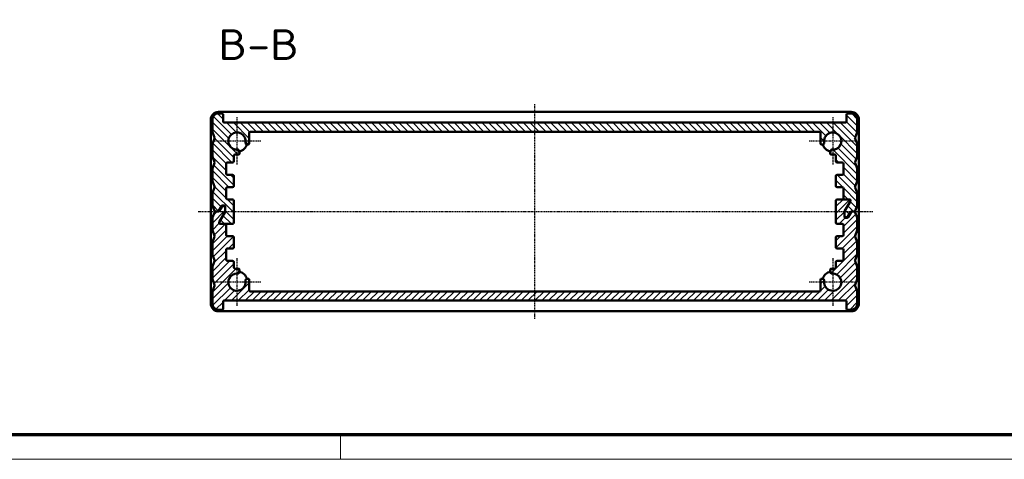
# Model space of a CAD drawing. Header units: millimetres. Extents: x 1 to 593, y 1 to 419.
# Tile 2 of 5: x 161 to 321, y 1 to 73. Entities that reach past the tile are written whole.
import ezdxf

# ---------------------------------------------------------------- set-up
doc = ezdxf.new("R2010")
doc.units = ezdxf.units.MM
doc.linetypes.add('CHAIN', pattern=[0.3543, 0.2362, -0.0295, 0.0591, -0.0295])
doc.linetypes.add('DASH_DOT', pattern=[0.37, 0.24, -0.06, 0.01, -0.06])
doc.layers.get('0').update_dxf_attribs({"lineweight": 25})
for name, color, linetype, lineweight in [('Mittellinie (ISO)', 1, 'DASH_DOT', 25), ('Mittelpunktmarkierung (ISO)', 1, 'DASH_DOT', 25), ('Rahmen (ISO)', 7, 'Continuous', 70), ('Schraffur (ISO)', 1, 'Continuous', 18), ('Sichtbar (ISO)', 7, 'Continuous', 50), ('Symbol (ISO)', 1, 'Continuous', 25)]:
    doc.layers.add(name, color=color, linetype=linetype, lineweight=lineweight)
doc.styles.add('5', font='isocpeur.ttf', dxfattribs={"width": 1.1})

# ---------------------------------------------------------------- blocks, each defined once
blk = doc.blocks.new('Ränder Bopla-A2-Rahmen')
at = {"layer": 'Rahmen (ISO)', "color": 91, "lineweight": 70}
blk.add_line((589, 5), (20, 5), dxfattribs=at)
at = {"layer": 'Rahmen (ISO)', "color": 1, "lineweight": 18}
for p, q in [((213, 5), (213, 1)), ((1, 1), (593, 1))]:
    blk.add_line(p, q, dxfattribs=at)

msp = doc.modelspace()

# ---------------------------------------------------------------- hatches: boundary and pattern name
at = {"layer": 'Schraffur (ISO)'}
h = msp.add_hatch(dxfattribs=at)
h.set_pattern_fill('ANSI31', color=256, scale=6.35, angle=90.000210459, style=0)
h.set_pattern_definition([(135.0002, (0, 0), (-0.561264, -0.561268), [])])
edge = h.paths.add_edge_path()
edge.add_ellipse((293.8467315, 47.1696215), major_axis=(0, 0.2), ratio=1, start_angle=0, end_angle=90)
edge.add_line((293.6467315, 47.1696215), (293.6467315, 45.5696215))
edge.add_ellipse((293.8467315, 45.5696215), major_axis=(-0.2, 0), ratio=1, start_angle=0, end_angle=90)
edge.add_line((293.8467315, 45.3696215), (294.6967315, 45.3696215))
edge.add_ellipse((294.6967315, 45.1696215), major_axis=(0, 0.2), ratio=1, start_angle=270, end_angle=360, ccw=False)
edge.add_line((294.8967315, 45.1696215), (294.8967315, 43.5696215))
edge.add_ellipse((295.0967315, 43.5696215), major_axis=(-0.2, 0), ratio=1, start_angle=0, end_angle=90)
edge.add_line((295.0967315, 43.3696215), (295.8550219, 43.3696215))
edge.add_ellipse((295.8550219, 43.1696215), major_axis=(0, 0.2), ratio=1, start_angle=240, end_angle=360, ccw=False)
edge.add_line((296.028227, 43.0696215), (295.0735264, 41.4160316))
edge.add_ellipse((295.2467315, 41.3160316), major_axis=(-0.1732051, 0.1), ratio=1, start_angle=0, end_angle=30)
edge.add_line((295.0467315, 41.3160316), (295.0467315, 40.6696215))
edge.add_ellipse((295.2467315, 40.6696215), major_axis=(-0.2, 0), ratio=1, start_angle=0, end_angle=90)
edge.add_line((295.2467315, 40.4696215), (295.4508767, 40.4696215))
edge.add_ellipse((295.4508767, 40.6696215), major_axis=(0, -0.2), ratio=1, start_angle=0, end_angle=60)
edge.add_line((295.6240818, 40.5696215), (296.028227, 41.2696215))
edge.add_ellipse((296.201432, 41.1696215), major_axis=(-0.1732051, 0.1), ratio=1, start_angle=300, end_angle=360, ccw=False)
edge.add_line((296.201432, 41.3696215), (296.3169021, 41.3696215))
edge.add_line((296.3169021, 41.3696215), (296.6113249, 41.3696215))
edge.add_ellipse((296.6113249, 41.5696215), major_axis=(0, -0.2), ratio=1, start_angle=0, end_angle=68.198590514)
edge.add_line((296.7970203, 41.4953433), (297.1324268, 42.3338598))
edge.add_ellipse((296.9467315, 42.4081379), major_axis=(0.1856953, -0.0742781), ratio=1, start_angle=0, end_angle=21.801409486)
edge.add_line((297.1467315, 42.4081379), (297.1467315, 44.331105))
edge.add_ellipse((296.9467315, 44.331105), major_axis=(0.2, 0), ratio=1, start_angle=0, end_angle=21.801409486)
edge.add_line((297.1324268, 44.4053831), (296.7764428, 45.2953433))
edge.add_ellipse((296.9621381, 45.3696215), major_axis=(-0.1856953, -0.0742781), ratio=1, start_angle=316.397181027, end_angle=360, ccw=False)
edge.add_line((296.7764428, 45.4438996), (297.1324268, 46.3338598))
edge.add_ellipse((296.9467315, 46.4081379), major_axis=(0.1856953, -0.0742781), ratio=1, start_angle=0, end_angle=21.801409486)
edge.add_line((297.1467315, 46.4081379), (297.1467315, 48.331105))
edge.add_ellipse((296.9467315, 48.331105), major_axis=(0.2, 0), ratio=1, start_angle=0, end_angle=21.801409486)
edge.add_line((297.1324268, 48.4053831), (296.7764428, 49.2953433))
edge.add_ellipse((296.9621381, 49.3696215), major_axis=(-0.1856953, -0.0742781), ratio=1, start_angle=316.397181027, end_angle=360, ccw=False)
edge.add_line((296.7764428, 49.4438996), (297.1324268, 50.3338598))
edge.add_ellipse((296.9467315, 50.4081379), major_axis=(0.1856953, -0.0742781), ratio=1, start_angle=0, end_angle=21.801409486)
edge.add_line((297.1467315, 50.4081379), (297.1467315, 52.331105))
edge.add_ellipse((296.9467315, 52.331105), major_axis=(0.2, 0), ratio=1, start_angle=0, end_angle=21.801409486)
edge.add_line((297.1324268, 52.4053831), (296.7764428, 53.2953433))
edge.add_ellipse((296.9621381, 53.3696215), major_axis=(-0.1856953, -0.0742781), ratio=1, start_angle=316.397181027, end_angle=360, ccw=False)
edge.add_line((296.7764428, 53.4438996), (297.1324268, 54.3338598))
edge.add_ellipse((296.9467315, 54.4081379), major_axis=(0.1856953, -0.0742781), ratio=1, start_angle=0, end_angle=21.801409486)
edge.add_line((297.1467315, 54.4081379), (297.1467315, 56.3696215))
edge.add_ellipse((296.1467315, 56.3696215), major_axis=(1, 0), ratio=1, start_angle=0, end_angle=90)
edge.add_line((296.1467315, 57.3696215), (295.5967315, 57.3696215))
edge.add_ellipse((295.5967315, 57.1696215), major_axis=(0, 0.2), ratio=1, start_angle=0, end_angle=90)
edge.add_line((295.3967315, 57.1696215), (295.3967315, 56.0696215))
edge.add_ellipse((295.1967315, 56.0696215), major_axis=(0.2, 0), ratio=1, start_angle=270, end_angle=360, ccw=False)
edge.add_line((295.1967315, 55.8696215), (194.0967315, 55.8696215))
edge.add_ellipse((194.0967315, 56.0696215), major_axis=(0, -0.2), ratio=1, start_angle=270, end_angle=360, ccw=False)
edge.add_line((193.8967315, 56.0696215), (193.8967315, 57.1696215))
edge.add_ellipse((193.6967315, 57.1696215), major_axis=(0.2, 0), ratio=1, start_angle=0, end_angle=90)
edge.add_line((193.6967315, 57.3696215), (193.1467315, 57.3696215))
edge.add_ellipse((193.1467315, 56.3696215), major_axis=(0, 1), ratio=1, start_angle=0, end_angle=90)
edge.add_line((192.1467315, 56.3696215), (192.1467315, 54.4081379))
edge.add_ellipse((192.3467315, 54.4081379), major_axis=(-0.2, 0), ratio=1, start_angle=0, end_angle=21.801409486)
edge.add_line((192.1610362, 54.3338598), (192.5170203, 53.4438996))
edge.add_ellipse((192.3313249, 53.3696215), major_axis=(0.1856953, 0.0742781), ratio=1, start_angle=316.397181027, end_angle=360, ccw=False)
edge.add_line((192.5170203, 53.2953433), (192.1610362, 52.4053831))
edge.add_ellipse((192.3467315, 52.331105), major_axis=(-0.1856953, 0.0742781), ratio=1, start_angle=0, end_angle=21.801409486)
edge.add_line((192.1467315, 52.331105), (192.1467315, 50.4081379))
edge.add_ellipse((192.3467315, 50.4081379), major_axis=(-0.2, 0), ratio=1, start_angle=0, end_angle=21.801409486)
edge.add_line((192.1610362, 50.3338598), (192.5170203, 49.4438996))
edge.add_ellipse((192.3313249, 49.3696215), major_axis=(0.1856953, 0.0742781), ratio=1, start_angle=316.397181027, end_angle=360, ccw=False)
edge.add_line((192.5170203, 49.2953433), (192.1610362, 48.4053831))
edge.add_ellipse((192.3467315, 48.331105), major_axis=(-0.1856953, 0.0742781), ratio=1, start_angle=0, end_angle=21.801409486)
edge.add_line((192.1467315, 48.331105), (192.1467315, 46.4081379))
edge.add_ellipse((192.3467315, 46.4081379), major_axis=(-0.2, 0), ratio=1, start_angle=0, end_angle=21.801409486)
edge.add_line((192.1610362, 46.3338598), (192.5170203, 45.4438996))
edge.add_ellipse((192.3313249, 45.3696215), major_axis=(0.1856953, 0.0742781), ratio=1, start_angle=316.397181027, end_angle=360, ccw=False)
edge.add_line((192.5170203, 45.2953433), (192.1610362, 44.4053831))
edge.add_ellipse((192.3467315, 44.331105), major_axis=(-0.1856953, 0.0742781), ratio=1, start_angle=0, end_angle=21.801409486)
edge.add_line((192.1467315, 44.331105), (192.1467315, 42.4081379))
edge.add_ellipse((192.3467315, 42.4081379), major_axis=(-0.2, 0), ratio=1, start_angle=0, end_angle=21.801409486)
edge.add_line((192.1610362, 42.3338598), (192.4964428, 41.4953433))
edge.add_ellipse((192.6821381, 41.5696215), major_axis=(-0.1856953, -0.0742781), ratio=1, start_angle=0, end_angle=68.198590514)
edge.add_line((192.6821381, 41.3696215), (192.9765609, 41.3696215))
edge.add_ellipse((192.9765609, 41.5696215), major_axis=(0, -0.2), ratio=1, start_angle=0, end_angle=60)
edge.add_line((193.149766, 41.4696215), (193.6116462, 42.2696215))
edge.add_ellipse((193.7848513, 42.1696215), major_axis=(-0.1732051, 0.1), ratio=1, start_angle=300, end_angle=360, ccw=False)
edge.add_line((193.7848513, 42.3696215), (194.0467315, 42.3696215))
edge.add_ellipse((194.0467315, 42.1696215), major_axis=(0, 0.2), ratio=1, start_angle=270, end_angle=360, ccw=False)
edge.add_line((194.2467315, 42.1696215), (194.2467315, 42.0696215))
edge.add_line((194.2467315, 42.0696215), (194.2467315, 41.4232113))
edge.add_ellipse((194.0467315, 41.4232113), major_axis=(0.2, 0), ratio=1, start_angle=330, end_angle=360, ccw=False)
edge.add_line((194.2199366, 41.3232113), (193.2652361, 39.6696215))
edge.add_ellipse((193.4384411, 39.5696215), major_axis=(-0.1732051, 0.1), ratio=1, start_angle=0, end_angle=120)
edge.add_line((193.4384411, 39.3696215), (194.1967315, 39.3696215))
edge.add_line((194.1967315, 39.3696215), (195.4467315, 39.3696215))
edge.add_ellipse((195.4467315, 39.5696215), major_axis=(0, -0.2), ratio=1, start_angle=0, end_angle=90)
edge.add_line((195.6467315, 39.5696215), (195.6467315, 43.1696215))
edge.add_ellipse((195.4467315, 43.1696215), major_axis=(0.2, 0), ratio=1, start_angle=0, end_angle=90)
edge.add_line((195.4467315, 43.3696215), (194.5967315, 43.3696215))
edge.add_ellipse((194.5967315, 43.5696215), major_axis=(0, -0.2), ratio=1, start_angle=270, end_angle=360, ccw=False)
edge.add_line((194.3967315, 43.5696215), (194.3967315, 45.1696215))
edge.add_ellipse((194.5967315, 45.1696215), major_axis=(-0.2, 0), ratio=1, start_angle=270, end_angle=360, ccw=False)
edge.add_line((194.5967315, 45.3696215), (195.4467315, 45.3696215))
edge.add_ellipse((195.4467315, 45.5696215), major_axis=(0, -0.2), ratio=1, start_angle=0, end_angle=90)
edge.add_line((195.6467315, 45.5696215), (195.6467315, 47.1696215))
edge.add_ellipse((195.4467315, 47.1696215), major_axis=(0.2, 0), ratio=1, start_angle=0, end_angle=90)
edge.add_line((195.4467315, 47.3696215), (194.5967315, 47.3696215))
edge.add_ellipse((194.5967315, 47.5696215), major_axis=(0, -0.2), ratio=1, start_angle=270, end_angle=360, ccw=False)
edge.add_line((194.3967315, 47.5696215), (194.3967315, 49.1696215))
edge.add_ellipse((194.5967315, 49.1696215), major_axis=(-0.2, 0), ratio=1, start_angle=270, end_angle=360, ccw=False)
edge.add_line((194.5967315, 49.3696215), (195.4467315, 49.3696215))
edge.add_ellipse((195.4467315, 49.5696215), major_axis=(0, -0.2), ratio=1, start_angle=0, end_angle=90)
edge.add_line((195.6467315, 49.5696215), (195.6467315, 50.4696215))
edge.add_ellipse((195.8467315, 50.4696215), major_axis=(-0.2, 0), ratio=1, start_angle=270, end_angle=360, ccw=False)
edge.add_line((195.8467315, 50.6696215), (196.3771618, 50.6696215))
edge.add_ellipse((196.3771618, 50.8696215), major_axis=(0, -0.2), ratio=1, start_angle=0, end_angle=102.273689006)
edge.add_line((196.5725904, 50.9121378), (196.4841945, 51.3184546))
edge.add_ellipse((196.2887658, 51.2759382), major_axis=(0.1954287, 0.0425163), ratio=1, start_angle=0, end_angle=82.819244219)
edge.add_ellipse((196.1467315, 52.8696215), major_axis=(0.12428, -1.3944728), ratio=1, start_angle=74.361511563, end_angle=360, ccw=False)
edge.add_ellipse((197.719707, 52.5767939), major_axis=(-0.1966219, 0.0366034), ratio=1, start_angle=0, end_angle=82.819244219)
edge.add_line((197.6588129, 52.3862895), (197.8858374, 52.3137219))
edge.add_ellipse((197.9467315, 52.5042262), major_axis=(-0.0608941, -0.1905044), ratio=1, start_angle=0, end_angle=107.726310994)
edge.add_line((198.1467315, 52.5042262), (198.1467315, 54.1696215))
edge.add_ellipse((198.3467315, 54.1696215), major_axis=(-0.2, 0), ratio=1, start_angle=270, end_angle=360, ccw=False)
edge.add_line((198.3467315, 54.3696215), (290.9467315, 54.3696215))
edge.add_ellipse((290.9467315, 54.1696215), major_axis=(0, 0.2), ratio=1, start_angle=270, end_angle=360, ccw=False)
edge.add_line((291.1467315, 54.1696215), (291.1467315, 52.5042262))
edge.add_ellipse((291.3467315, 52.5042262), major_axis=(-0.2, 0), ratio=1, start_angle=0, end_angle=107.726310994)
edge.add_line((291.4076256, 52.3137219), (291.6346501, 52.3862895))
edge.add_ellipse((291.573756, 52.5767939), major_axis=(0.0608941, -0.1905044), ratio=1, start_angle=0, end_angle=82.819244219)
edge.add_ellipse((293.1467315, 52.8696215), major_axis=(-1.3763536, -0.2562241), ratio=1, start_angle=74.361511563, end_angle=360, ccw=False)
edge.add_ellipse((293.0046972, 51.2759382), major_axis=(0.0177543, 0.1992104), ratio=1, start_angle=0, end_angle=82.819244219)
edge.add_line((292.8092685, 51.3184546), (292.7208726, 50.9121378))
edge.add_ellipse((292.9163013, 50.8696215), major_axis=(-0.1954287, 0.0425163), ratio=1, start_angle=0, end_angle=102.273689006)
edge.add_line((292.9163013, 50.6696215), (293.4467315, 50.6696215))
edge.add_ellipse((293.4467315, 50.4696215), major_axis=(0, 0.2), ratio=1, start_angle=270, end_angle=360, ccw=False)
edge.add_line((293.6467315, 50.4696215), (293.6467315, 49.5696215))
edge.add_ellipse((293.8467315, 49.5696215), major_axis=(-0.2, 0), ratio=1, start_angle=0, end_angle=90)
edge.add_line((293.8467315, 49.3696215), (294.6967315, 49.3696215))
edge.add_ellipse((294.6967315, 49.1696215), major_axis=(0, 0.2), ratio=1, start_angle=270, end_angle=360, ccw=False)
edge.add_line((294.8967315, 49.1696215), (294.8967315, 47.5696215))
edge.add_ellipse((294.6967315, 47.5696215), major_axis=(0.2, 0), ratio=1, start_angle=270, end_angle=360, ccw=False)
edge.add_line((294.6967315, 47.3696215), (293.8467315, 47.3696215))
h = msp.add_hatch(dxfattribs=at)
h.set_pattern_fill('ANSI31', color=256, scale=6.35, style=0)
h.set_pattern_definition([(45, (0, 0), (-0.561266, 0.561266), [])])
edge = h.paths.add_edge_path()
edge.add_ellipse((195.4467315, 35.5696215), major_axis=(0, -0.2), ratio=1, start_angle=0, end_angle=90)
edge.add_line((195.6467315, 35.5696215), (195.6467315, 37.1696215))
edge.add_ellipse((195.4467315, 37.1696215), major_axis=(0.2, 0), ratio=1, start_angle=0, end_angle=90)
edge.add_line((195.4467315, 37.3696215), (194.5967315, 37.3696215))
edge.add_ellipse((194.5967315, 37.5696215), major_axis=(0, -0.2), ratio=1, start_angle=270, end_angle=360, ccw=False)
edge.add_line((194.3967315, 37.5696215), (194.3967315, 39.1696215))
edge.add_ellipse((194.1967315, 39.1696215), major_axis=(0.2, 0), ratio=1, start_angle=0, end_angle=90)
edge.add_line((194.1967315, 39.3696215), (193.4384411, 39.3696215))
edge.add_ellipse((193.4384411, 39.5696215), major_axis=(0, -0.2), ratio=1, start_angle=240, end_angle=360, ccw=False)
edge.add_line((193.2652361, 39.6696215), (194.2199366, 41.3232113))
edge.add_ellipse((194.0467315, 41.4232113), major_axis=(0.1732051, -0.1), ratio=1, start_angle=0, end_angle=30)
edge.add_line((194.2467315, 41.4232113), (194.2467315, 42.0696215))
edge.add_ellipse((194.0467315, 42.0696215), major_axis=(0.2, 0), ratio=1, start_angle=0, end_angle=90)
edge.add_line((194.0467315, 42.2696215), (193.8425863, 42.2696215))
edge.add_ellipse((193.8425863, 42.0696215), major_axis=(0, 0.2), ratio=1, start_angle=0, end_angle=60)
edge.add_line((193.6693812, 42.1696215), (193.2652361, 41.4696215))
edge.add_ellipse((193.092031, 41.5696215), major_axis=(0.1732051, -0.1), ratio=1, start_angle=300, end_angle=360, ccw=False)
edge.add_line((193.092031, 41.3696215), (192.9765609, 41.3696215))
edge.add_line((192.9765609, 41.3696215), (192.6821381, 41.3696215))
edge.add_ellipse((192.6821381, 41.1696215), major_axis=(0, 0.2), ratio=1, start_angle=0, end_angle=68.198590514)
edge.add_line((192.4964428, 41.2438996), (192.1610362, 40.4053831))
edge.add_ellipse((192.3467315, 40.331105), major_axis=(-0.1856953, 0.0742781), ratio=1, start_angle=0, end_angle=21.801409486)
edge.add_line((192.1467315, 40.331105), (192.1467315, 38.4081379))
edge.add_ellipse((192.3467315, 38.4081379), major_axis=(-0.2, 0), ratio=1, start_angle=0, end_angle=21.801409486)
edge.add_line((192.1610362, 38.3338598), (192.5170203, 37.4438996))
edge.add_ellipse((192.3313249, 37.3696215), major_axis=(0.1856953, 0.0742781), ratio=1, start_angle=316.397181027, end_angle=360, ccw=False)
edge.add_line((192.5170203, 37.2953433), (192.1610362, 36.4053831))
edge.add_ellipse((192.3467315, 36.331105), major_axis=(-0.1856953, 0.0742781), ratio=1, start_angle=0, end_angle=21.801409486)
edge.add_line((192.1467315, 36.331105), (192.1467315, 34.4081379))
edge.add_ellipse((192.3467315, 34.4081379), major_axis=(-0.2, 0), ratio=1, start_angle=0, end_angle=21.801409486)
edge.add_line((192.1610362, 34.3338598), (192.5170203, 33.4438996))
edge.add_ellipse((192.3313249, 33.3696215), major_axis=(0.1856953, 0.0742781), ratio=1, start_angle=316.397181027, end_angle=360, ccw=False)
edge.add_line((192.5170203, 33.2953433), (192.1610362, 32.4053831))
edge.add_ellipse((192.3467315, 32.331105), major_axis=(-0.1856953, 0.0742781), ratio=1, start_angle=0, end_angle=21.801409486)
edge.add_line((192.1467315, 32.331105), (192.1467315, 30.4081379))
edge.add_ellipse((192.3467315, 30.4081379), major_axis=(-0.2, 0), ratio=1, start_angle=0, end_angle=21.801409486)
edge.add_line((192.1610362, 30.3338598), (192.5170203, 29.4438996))
edge.add_ellipse((192.3313249, 29.3696215), major_axis=(0.1856953, 0.0742781), ratio=1, start_angle=316.397181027, end_angle=360, ccw=False)
edge.add_line((192.5170203, 29.2953433), (192.1610362, 28.4053831))
edge.add_ellipse((192.3467315, 28.331105), major_axis=(-0.1856953, 0.0742781), ratio=1, start_angle=0, end_angle=21.801409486)
edge.add_line((192.1467315, 28.331105), (192.1467315, 26.3696215))
edge.add_ellipse((193.1467315, 26.3696215), major_axis=(-1, 0), ratio=1, start_angle=0, end_angle=90)
edge.add_line((193.1467315, 25.3696215), (193.6967315, 25.3696215))
edge.add_ellipse((193.6967315, 25.5696215), major_axis=(0, -0.2), ratio=1, start_angle=0, end_angle=90)
edge.add_line((193.8967315, 25.5696215), (193.8967315, 26.6696215))
edge.add_ellipse((194.0967315, 26.6696215), major_axis=(-0.2, 0), ratio=1, start_angle=270, end_angle=360, ccw=False)
edge.add_line((194.0967315, 26.8696215), (295.1967315, 26.8696215))
edge.add_ellipse((295.1967315, 26.6696215), major_axis=(0, 0.2), ratio=1, start_angle=270, end_angle=360, ccw=False)
edge.add_line((295.3967315, 26.6696215), (295.3967315, 25.5696215))
edge.add_ellipse((295.5967315, 25.5696215), major_axis=(-0.2, 0), ratio=1, start_angle=0, end_angle=90)
edge.add_line((295.5967315, 25.3696215), (296.1467315, 25.3696215))
edge.add_ellipse((296.1467315, 26.3696215), major_axis=(0, -1), ratio=1, start_angle=0, end_angle=90)
edge.add_line((297.1467315, 26.3696215), (297.1467315, 28.331105))
edge.add_ellipse((296.9467315, 28.331105), major_axis=(0.2, 0), ratio=1, start_angle=0, end_angle=21.801409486)
edge.add_line((297.1324268, 28.4053831), (296.7764428, 29.2953433))
edge.add_ellipse((296.9621381, 29.3696215), major_axis=(-0.1856953, -0.0742781), ratio=1, start_angle=316.397181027, end_angle=360, ccw=False)
edge.add_line((296.7764428, 29.4438996), (297.1324268, 30.3338598))
edge.add_ellipse((296.9467315, 30.4081379), major_axis=(0.1856953, -0.0742781), ratio=1, start_angle=0, end_angle=21.801409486)
edge.add_line((297.1467315, 30.4081379), (297.1467315, 32.331105))
edge.add_ellipse((296.9467315, 32.331105), major_axis=(0.2, 0), ratio=1, start_angle=0, end_angle=21.801409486)
edge.add_line((297.1324268, 32.4053831), (296.7764428, 33.2953433))
edge.add_ellipse((296.9621381, 33.3696215), major_axis=(-0.1856953, -0.0742781), ratio=1, start_angle=316.397181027, end_angle=360, ccw=False)
edge.add_line((296.7764428, 33.4438996), (297.1324268, 34.3338598))
edge.add_ellipse((296.9467315, 34.4081379), major_axis=(0.1856953, -0.0742781), ratio=1, start_angle=0, end_angle=21.801409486)
edge.add_line((297.1467315, 34.4081379), (297.1467315, 36.331105))
edge.add_ellipse((296.9467315, 36.331105), major_axis=(0.2, 0), ratio=1, start_angle=0, end_angle=21.801409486)
edge.add_line((297.1324268, 36.4053831), (296.7764428, 37.2953433))
edge.add_ellipse((296.9621381, 37.3696215), major_axis=(-0.1856953, -0.0742781), ratio=1, start_angle=316.397181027, end_angle=360, ccw=False)
edge.add_line((296.7764428, 37.4438996), (297.1324268, 38.3338598))
edge.add_ellipse((296.9467315, 38.4081379), major_axis=(0.1856953, -0.0742781), ratio=1, start_angle=0, end_angle=21.801409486)
edge.add_line((297.1467315, 38.4081379), (297.1467315, 40.331105))
edge.add_ellipse((296.9467315, 40.331105), major_axis=(0.2, 0), ratio=1, start_angle=0, end_angle=21.801409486)
edge.add_line((297.1324268, 40.4053831), (296.7970203, 41.2438996))
edge.add_ellipse((296.6113249, 41.1696215), major_axis=(0.1856953, 0.0742781), ratio=1, start_angle=0, end_angle=68.198590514)
edge.add_line((296.6113249, 41.3696215), (296.3169021, 41.3696215))
edge.add_ellipse((296.3169021, 41.1696215), major_axis=(0, 0.2), ratio=1, start_angle=0, end_angle=60)
edge.add_line((296.143697, 41.2696215), (295.6818168, 40.4696215))
edge.add_ellipse((295.5086117, 40.5696215), major_axis=(0.1732051, -0.1), ratio=1, start_angle=300, end_angle=360, ccw=False)
edge.add_line((295.5086117, 40.3696215), (295.2467315, 40.3696215))
edge.add_ellipse((295.2467315, 40.5696215), major_axis=(0, -0.2), ratio=1, start_angle=270, end_angle=360, ccw=False)
edge.add_line((295.0467315, 40.5696215), (295.0467315, 40.6696215))
edge.add_line((295.0467315, 40.6696215), (295.0467315, 41.3160316))
edge.add_ellipse((295.2467315, 41.3160316), major_axis=(-0.2, 0), ratio=1, start_angle=330, end_angle=360, ccw=False)
edge.add_line((295.0735264, 41.4160316), (296.028227, 43.0696215))
edge.add_ellipse((295.8550219, 43.1696215), major_axis=(0.1732051, -0.1), ratio=1, start_angle=0, end_angle=120)
edge.add_line((295.8550219, 43.3696215), (295.0967315, 43.3696215))
edge.add_line((295.0967315, 43.3696215), (293.8467315, 43.3696215))
edge.add_ellipse((293.8467315, 43.1696215), major_axis=(0, 0.2), ratio=1, start_angle=0, end_angle=90)
edge.add_line((293.6467315, 43.1696215), (293.6467315, 39.5696215))
edge.add_ellipse((293.8467315, 39.5696215), major_axis=(-0.2, 0), ratio=1, start_angle=0, end_angle=90)
edge.add_line((293.8467315, 39.3696215), (294.6967315, 39.3696215))
edge.add_ellipse((294.6967315, 39.1696215), major_axis=(0, 0.2), ratio=1, start_angle=270, end_angle=360, ccw=False)
edge.add_line((294.8967315, 39.1696215), (294.8967315, 37.5696215))
edge.add_ellipse((294.6967315, 37.5696215), major_axis=(0.2, 0), ratio=1, start_angle=270, end_angle=360, ccw=False)
edge.add_line((294.6967315, 37.3696215), (293.8467315, 37.3696215))
edge.add_ellipse((293.8467315, 37.1696215), major_axis=(0, 0.2), ratio=1, start_angle=0, end_angle=90)
edge.add_line((293.6467315, 37.1696215), (293.6467315, 35.5696215))
edge.add_ellipse((293.8467315, 35.5696215), major_axis=(-0.2, 0), ratio=1, start_angle=0, end_angle=90)
edge.add_line((293.8467315, 35.3696215), (294.6967315, 35.3696215))
edge.add_ellipse((294.6967315, 35.1696215), major_axis=(0, 0.2), ratio=1, start_angle=270, end_angle=360, ccw=False)
edge.add_line((294.8967315, 35.1696215), (294.8967315, 33.5696215))
edge.add_ellipse((294.6967315, 33.5696215), major_axis=(0.2, 0), ratio=1, start_angle=270, end_angle=360, ccw=False)
edge.add_line((294.6967315, 33.3696215), (293.8467315, 33.3696215))
edge.add_ellipse((293.8467315, 33.1696215), major_axis=(0, 0.2), ratio=1, start_angle=0, end_angle=90)
edge.add_line((293.6467315, 33.1696215), (293.6467315, 32.2696215))
edge.add_ellipse((293.4467315, 32.2696215), major_axis=(0.2, 0), ratio=1, start_angle=270, end_angle=360, ccw=False)
edge.add_line((293.4467315, 32.0696215), (292.9163013, 32.0696215))
edge.add_ellipse((292.9163013, 31.8696215), major_axis=(0, 0.2), ratio=1, start_angle=0, end_angle=102.273689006)
edge.add_line((292.7208726, 31.8271051), (292.8092685, 31.4207884))
edge.add_ellipse((293.0046972, 31.4633047), major_axis=(-0.1954287, -0.0425163), ratio=1, start_angle=0, end_angle=82.819244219)
edge.add_ellipse((293.1467315, 29.8696215), major_axis=(-0.12428, 1.3944728), ratio=1, start_angle=74.361511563, end_angle=360, ccw=False)
edge.add_ellipse((291.573756, 30.1624491), major_axis=(0.1966219, -0.0366034), ratio=1, start_angle=0, end_angle=82.819244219)
edge.add_line((291.6346501, 30.3529534), (291.4076256, 30.425521))
edge.add_ellipse((291.3467315, 30.2350167), major_axis=(0.0608941, 0.1905044), ratio=1, start_angle=0, end_angle=107.726310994)
edge.add_line((291.1467315, 30.2350167), (291.1467315, 28.5696215))
edge.add_ellipse((290.9467315, 28.5696215), major_axis=(0.2, 0), ratio=1, start_angle=270, end_angle=360, ccw=False)
edge.add_line((290.9467315, 28.3696215), (198.3467315, 28.3696215))
edge.add_ellipse((198.3467315, 28.5696215), major_axis=(0, -0.2), ratio=1, start_angle=270, end_angle=360, ccw=False)
edge.add_line((198.1467315, 28.5696215), (198.1467315, 30.2350167))
edge.add_ellipse((197.9467315, 30.2350167), major_axis=(0.2, 0), ratio=1, start_angle=0, end_angle=107.726310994)
edge.add_line((197.8858374, 30.425521), (197.6588129, 30.3529534))
edge.add_ellipse((197.719707, 30.1624491), major_axis=(-0.0608941, 0.1905044), ratio=1, start_angle=0, end_angle=82.819244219)
edge.add_ellipse((196.1467315, 29.8696215), major_axis=(1.3763536, 0.2562241), ratio=1, start_angle=74.361511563, end_angle=360, ccw=False)
edge.add_ellipse((196.2887658, 31.4633047), major_axis=(-0.0177543, -0.1992104), ratio=1, start_angle=0, end_angle=82.819244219)
edge.add_line((196.4841945, 31.4207884), (196.5725904, 31.8271051))
edge.add_ellipse((196.3771618, 31.8696215), major_axis=(0.1954287, -0.0425163), ratio=1, start_angle=0, end_angle=102.273689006)
edge.add_line((196.3771618, 32.0696215), (195.8467315, 32.0696215))
edge.add_ellipse((195.8467315, 32.2696215), major_axis=(0, -0.2), ratio=1, start_angle=270, end_angle=360, ccw=False)
edge.add_line((195.6467315, 32.2696215), (195.6467315, 33.1696215))
edge.add_ellipse((195.4467315, 33.1696215), major_axis=(0.2, 0), ratio=1, start_angle=0, end_angle=90)
edge.add_line((195.4467315, 33.3696215), (194.5967315, 33.3696215))
edge.add_ellipse((194.5967315, 33.5696215), major_axis=(0, -0.2), ratio=1, start_angle=270, end_angle=360, ccw=False)
edge.add_line((194.3967315, 33.5696215), (194.3967315, 35.1696215))
edge.add_ellipse((194.5967315, 35.1696215), major_axis=(-0.2, 0), ratio=1, start_angle=270, end_angle=360, ccw=False)
edge.add_line((194.5967315, 35.3696215), (195.4467315, 35.3696215))

# ---------------------------------------------------------------- linework, layer by layer
at = {"layer": 'Mittellinie (ISO)', "linetype": 'CHAIN'}
for p, q in [((244.6467315, 23.8696215), (244.6467315, 58.8696215)), ((189.847502, 41.3696215), (299.7265759, 41.3696215))]:
    msp.add_line(p, q, dxfattribs=at)
at = {"layer": 'Mittelpunktmarkierung (ISO)', "linetype": 'CHAIN'}
for p, q in [((196.1467315, 56.7696215), (196.1467315, 48.9696215)), ((293.1467315, 56.7696215), (293.1467315, 48.9696215)), ((200.0467315, 52.8696215), (192.2467315, 52.8696215)), ((297.0467315, 52.8696215), (289.2467315, 52.8696215)), ((196.1467315, 33.7696215), (196.1467315, 25.9696215)), ((293.1467315, 33.7696215), (293.1467315, 25.9696215)), ((200.0467315, 29.8696215), (192.2467315, 29.8696215)), ((297.0467315, 29.8696215), (289.2467315, 29.8696215))]:
    msp.add_line(p, q, dxfattribs=at)
at = {"layer": 'Sichtbar (ISO)'}
for p, q in [((191.8967315, 26.3696215), (191.8967315, 56.3696215)), ((192.1467315, 56.3696215), (192.1467315, 54.4081379)), ((193.1467315, 57.6196215), (296.1467315, 57.6196215)), ((193.6967315, 57.3696215), (193.1467315, 57.3696215)), ((193.8967315, 56.0696215), (193.8967315, 57.1696215)), ((295.3967315, 57.1696215), (295.3967315, 56.0696215)), ((296.1467315, 57.3696215), (295.5967315, 57.3696215)), ((297.1467315, 54.4081379), (297.1467315, 56.3696215)), ((297.3967315, 56.3696215), (297.3967315, 26.3696215)), ((295.1967315, 55.8696215), (194.0967315, 55.8696215)), ((192.1610362, 54.3338598), (192.5170203, 53.4438996)), ((192.5170203, 53.2953433), (192.1610362, 52.4053831)), ((198.1467315, 52.5042262), (198.1467315, 54.1696215)), ((198.3467315, 54.3696215), (290.9467315, 54.3696215)), ((291.1467315, 54.1696215), (291.1467315, 52.5042262)), ((296.7764428, 53.4438996), (297.1324268, 54.3338598)), ((297.1324268, 52.4053831), (296.7764428, 53.2953433)), ((192.1467315, 52.331105), (192.1467315, 50.4081379)), ((196.5725904, 50.9121378), (196.4841945, 51.3184546)), ((197.6588129, 52.3862895), (197.8858374, 52.3137219)), ((291.4076256, 52.3137219), (291.6346501, 52.3862895)), ((292.8092685, 51.3184546), (292.7208726, 50.9121378)), ((297.1467315, 50.4081379), (297.1467315, 52.331105)), ((192.1610362, 50.3338598), (192.5170203, 49.4438996)), ((195.6467315, 49.5696215), (195.6467315, 50.4696215)), ((195.8467315, 50.6696215), (196.3771618, 50.6696215)), ((292.9163013, 50.6696215), (293.4467315, 50.6696215)), ((293.6467315, 50.4696215), (293.6467315, 49.5696215)), ((296.7764428, 49.4438996), (297.1324268, 50.3338598)), ((192.1467315, 48.331105), (192.1467315, 46.4081379)), ((192.5170203, 49.2953433), (192.1610362, 48.4053831)), ((194.3967315, 47.5696215), (194.3967315, 49.1696215)), ((194.5967315, 49.3696215), (195.4467315, 49.3696215)), ((293.8467315, 49.3696215), (294.6967315, 49.3696215)), ((294.8967315, 49.1696215), (294.8967315, 47.5696215)), ((297.1324268, 48.4053831), (296.7764428, 49.2953433)), ((297.1467315, 46.4081379), (297.1467315, 48.331105)), ((195.4467315, 47.3696215), (194.5967315, 47.3696215)), ((195.6467315, 45.5696215), (195.6467315, 47.1696215)), ((293.6467315, 47.1696215), (293.6467315, 45.5696215)), ((294.6967315, 47.3696215), (293.8467315, 47.3696215)), ((192.1610362, 46.3338598), (192.5170203, 45.4438996)), ((192.5170203, 45.2953433), (192.1610362, 44.4053831)), ((194.3967315, 43.5696215), (194.3967315, 45.1696215)), ((194.5967315, 45.3696215), (195.4467315, 45.3696215)), ((293.8467315, 45.3696215), (294.6967315, 45.3696215)), ((294.8967315, 45.1696215), (294.8967315, 43.5696215)), ((296.7764428, 45.4438996), (297.1324268, 46.3338598)), ((297.1324268, 44.4053831), (296.7764428, 45.2953433)), ((192.1467315, 44.331105), (192.1467315, 42.4081379)), ((195.4467315, 43.3696215), (194.5967315, 43.3696215)), ((295.8550219, 43.3696215), (293.8467315, 43.3696215)), ((295.0967315, 43.3696215), (295.8550219, 43.3696215)), ((297.1467315, 42.4081379), (297.1467315, 44.331105)), ((192.1610362, 42.3338598), (192.4964428, 41.4953433)), ((193.149766, 41.4696215), (193.6116462, 42.2696215)), ((193.6693812, 42.1696215), (193.2652361, 41.4696215)), ((193.7848513, 42.3696215), (194.0467315, 42.3696215)), ((194.0467315, 42.2696215), (193.8425863, 42.2696215)), ((194.2467315, 42.1696215), (194.2467315, 41.4232113)), ((194.2467315, 41.4232113), (194.2467315, 42.0696215)), ((195.6467315, 39.5696215), (195.6467315, 43.1696215)), ((293.6467315, 43.1696215), (293.6467315, 39.5696215)), ((295.0735264, 41.4160316), (296.028227, 43.0696215)), ((296.028227, 43.0696215), (295.0735264, 41.4160316)), ((296.7970203, 41.4953433), (297.1324268, 42.3338598)), ((192.1467315, 40.331105), (192.1467315, 38.4081379)), ((192.4964428, 41.2438996), (192.1610362, 40.4053831)), ((193.092031, 41.3696215), (192.6821381, 41.3696215)), ((192.6821381, 41.3696215), (192.9765609, 41.3696215)), ((193.2652361, 39.6696215), (194.2199366, 41.3232113)), ((194.2199366, 41.3232113), (193.2652361, 39.6696215)), ((295.0467315, 40.5696215), (295.0467315, 41.3160316)), ((295.0467315, 41.3160316), (295.0467315, 40.6696215)), ((295.2467315, 40.4696215), (295.4508767, 40.4696215)), ((295.5086117, 40.3696215), (295.2467315, 40.3696215)), ((295.6240818, 40.5696215), (296.028227, 41.2696215)), ((296.143697, 41.2696215), (295.6818168, 40.4696215)), ((296.201432, 41.3696215), (296.6113249, 41.3696215)), ((296.6113249, 41.3696215), (296.3169021, 41.3696215)), ((297.1324268, 40.4053831), (296.7970203, 41.2438996)), ((297.1467315, 38.4081379), (297.1467315, 40.331105)), ((194.1967315, 39.3696215), (193.4384411, 39.3696215)), ((193.4384411, 39.3696215), (195.4467315, 39.3696215)), ((194.3967315, 37.5696215), (194.3967315, 39.1696215)), ((293.8467315, 39.3696215), (294.6967315, 39.3696215)), ((294.8967315, 39.1696215), (294.8967315, 37.5696215)), ((192.1610362, 38.3338598), (192.5170203, 37.4438996)), ((192.5170203, 37.2953433), (192.1610362, 36.4053831)), ((195.4467315, 37.3696215), (194.5967315, 37.3696215)), ((195.6467315, 35.5696215), (195.6467315, 37.1696215)), ((293.6467315, 37.1696215), (293.6467315, 35.5696215)), ((294.6967315, 37.3696215), (293.8467315, 37.3696215)), ((296.7764428, 37.4438996), (297.1324268, 38.3338598)), ((297.1324268, 36.4053831), (296.7764428, 37.2953433)), ((192.1467315, 36.331105), (192.1467315, 34.4081379)), ((194.5967315, 35.3696215), (195.4467315, 35.3696215)), ((293.8467315, 35.3696215), (294.6967315, 35.3696215)), ((297.1467315, 34.4081379), (297.1467315, 36.331105)), ((192.1610362, 34.3338598), (192.5170203, 33.4438996)), ((194.3967315, 33.5696215), (194.3967315, 35.1696215)), ((294.8967315, 35.1696215), (294.8967315, 33.5696215)), ((296.7764428, 33.4438996), (297.1324268, 34.3338598)), ((192.1467315, 32.331105), (192.1467315, 30.4081379)), ((192.5170203, 33.2953433), (192.1610362, 32.4053831)), ((195.4467315, 33.3696215), (194.5967315, 33.3696215)), ((195.6467315, 32.2696215), (195.6467315, 33.1696215)), ((196.3771618, 32.0696215), (195.8467315, 32.0696215)), ((293.4467315, 32.0696215), (292.9163013, 32.0696215)), ((293.6467315, 33.1696215), (293.6467315, 32.2696215)), ((294.6967315, 33.3696215), (293.8467315, 33.3696215)), ((297.1324268, 32.4053831), (296.7764428, 33.2953433)), ((297.1467315, 30.4081379), (297.1467315, 32.331105)), ((196.4841945, 31.4207884), (196.5725904, 31.8271051)), ((292.7208726, 31.8271051), (292.8092685, 31.4207884)), ((192.1610362, 30.3338598), (192.5170203, 29.4438996)), ((192.5170203, 29.2953433), (192.1610362, 28.4053831)), ((197.8858374, 30.425521), (197.6588129, 30.3529534)), ((198.1467315, 28.5696215), (198.1467315, 30.2350167)), ((291.1467315, 30.2350167), (291.1467315, 28.5696215)), ((291.6346501, 30.3529534), (291.4076256, 30.425521)), ((296.7764428, 29.4438996), (297.1324268, 30.3338598)), ((297.1324268, 28.4053831), (296.7764428, 29.2953433)), ((192.1467315, 28.331105), (192.1467315, 26.3696215)), ((290.9467315, 28.3696215), (198.3467315, 28.3696215)), ((297.1467315, 26.3696215), (297.1467315, 28.331105)), ((193.8967315, 25.5696215), (193.8967315, 26.6696215)), ((194.0967315, 26.8696215), (295.1967315, 26.8696215)), ((295.3967315, 26.6696215), (295.3967315, 25.5696215)), ((193.1467315, 25.3696215), (193.6967315, 25.3696215)), ((296.1467315, 25.1196215), (193.1467315, 25.1196215)), ((295.5967315, 25.3696215), (296.1467315, 25.3696215))]:
    msp.add_line(p, q, dxfattribs=at)
for centre, radius, start, end in [((193.1467315, 56.3696215), 1.25, 90, 180), ((193.1467315, 56.3696215), 1, 90, 180), ((193.6967315, 57.1696215), 0.2, 0, 90), ((295.5967315, 57.1696215), 0.2, 90, 180), ((296.1467315, 56.3696215), 1.25, 0, 90), ((296.1467315, 56.3696215), 1, 0, 90), ((194.0967315, 56.0696215), 0.2, 180, 270), ((295.1967315, 56.0696215), 0.2, 270, 0), ((192.3467315, 54.4081379), 0.2, 180, 201.801409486), ((192.3313249, 53.3696215), 0.2, 338.198590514, 21.801409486), ((196.1467315, 52.8696215), 1.4, 349.454444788, 275.092933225), ((198.3467315, 54.1696215), 0.2, 90, 180), ((290.9467315, 54.1696215), 0.2, 0, 90), ((293.1467315, 52.8696215), 1.4, 264.907066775, 190.545555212), ((296.9621381, 53.3696215), 0.2, 158.198590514, 201.801409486), ((296.9467315, 54.4081379), 0.2, 338.198590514, 0), ((192.3467315, 52.331105), 0.2, 158.198590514, 180), ((196.2887658, 51.2759382), 0.2, 12.273689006, 95.092933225), ((196.1467315, 52.8696215), 1.75, 282.273689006, 342.273689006), ((197.719707, 52.5767939), 0.2, 169.454444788, 252.273689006), ((197.9467315, 52.5042262), 0.2, 252.273689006, 0), ((291.3467315, 52.5042262), 0.2, 180, 287.726310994), ((293.1467315, 52.8696215), 1.75, 197.726310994, 257.726310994), ((291.573756, 52.5767939), 0.2, 287.726310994, 10.545555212), ((293.0046972, 51.2759382), 0.2, 84.907066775, 167.726310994), ((296.9467315, 52.331105), 0.2, 0, 21.801409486), ((192.3467315, 50.4081379), 0.2, 180, 201.801409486), ((195.8467315, 50.4696215), 0.2, 90, 180), ((196.3771618, 50.8696215), 0.2, 270, 12.273689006), ((292.9163013, 50.8696215), 0.2, 167.726310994, 270), ((293.4467315, 50.4696215), 0.2, 0, 90), ((296.9467315, 50.4081379), 0.2, 338.198590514, 0), ((192.3467315, 48.331105), 0.2, 158.198590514, 180), ((192.3313249, 49.3696215), 0.2, 338.198590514, 21.801409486), ((194.5967315, 49.1696215), 0.2, 90, 180), ((195.4467315, 49.5696215), 0.2, 270, 0), ((293.8467315, 49.5696215), 0.2, 180, 270), ((294.6967315, 49.1696215), 0.2, 0, 90), ((296.9621381, 49.3696215), 0.2, 158.198590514, 201.801409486), ((296.9467315, 48.331105), 0.2, 0, 21.801409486), ((194.5967315, 47.5696215), 0.2, 180, 270), ((195.4467315, 47.1696215), 0.2, 0, 90), ((293.8467315, 47.1696215), 0.2, 90, 180), ((294.6967315, 47.5696215), 0.2, 270, 0), ((192.3467315, 46.4081379), 0.2, 180, 201.801409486), ((192.3313249, 45.3696215), 0.2, 338.198590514, 21.801409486), ((194.5967315, 45.1696215), 0.2, 90, 180), ((195.4467315, 45.5696215), 0.2, 270, 0), ((293.8467315, 45.5696215), 0.2, 180, 270), ((294.6967315, 45.1696215), 0.2, 0, 90), ((296.9621381, 45.3696215), 0.2, 158.198590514, 201.801409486), ((296.9467315, 46.4081379), 0.2, 338.198590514, 0), ((192.3467315, 44.331105), 0.2, 158.198590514, 180), ((194.5967315, 43.5696215), 0.2, 180, 270), ((195.4467315, 43.1696215), 0.2, 0, 90), ((293.8467315, 43.1696215), 0.2, 90, 180), ((295.0967315, 43.5696215), 0.2, 180, 270), ((295.8550219, 43.1696215), 0.2, 330, 90), ((295.8550219, 43.1696215), 0.2, 330, 90), ((296.9467315, 44.331105), 0.2, 0, 21.801409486), ((192.3467315, 42.4081379), 0.2, 180, 201.801409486), ((193.7848513, 42.1696215), 0.2, 90, 150), ((193.8425863, 42.0696215), 0.2, 90, 150), ((194.0467315, 42.1696215), 0.2, 0, 90), ((194.0467315, 42.0696215), 0.2, 0, 90), ((296.9467315, 42.4081379), 0.2, 338.198590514, 0), ((192.3467315, 40.331105), 0.2, 158.198590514, 180), ((192.6821381, 41.5696215), 0.2, 201.801409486, 270), ((192.6821381, 41.1696215), 0.2, 90, 158.198590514), ((192.9765609, 41.5696215), 0.2, 270, 330), ((193.092031, 41.5696215), 0.2, 270, 330), ((194.0467315, 41.4232113), 0.2, 330, 0), ((194.0467315, 41.4232113), 0.2, 330, 0), ((295.2467315, 41.3160316), 0.2, 150, 180), ((295.2467315, 41.3160316), 0.2, 150, 180), ((295.2467315, 40.6696215), 0.2, 180, 270), ((295.2467315, 40.5696215), 0.2, 180, 270), ((295.4508767, 40.6696215), 0.2, 270, 330), ((295.5086117, 40.5696215), 0.2, 270, 330), ((296.201432, 41.1696215), 0.2, 90, 150), ((296.3169021, 41.1696215), 0.2, 90, 150), ((296.6113249, 41.5696215), 0.2, 270, 338.198590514), ((296.6113249, 41.1696215), 0.2, 21.801409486, 90), ((296.9467315, 40.331105), 0.2, 0, 21.801409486), ((193.4384411, 39.5696215), 0.2, 150, 270), ((193.4384411, 39.5696215), 0.2, 150, 270), ((194.1967315, 39.1696215), 0.2, 0, 90), ((195.4467315, 39.5696215), 0.2, 270, 0), ((293.8467315, 39.5696215), 0.2, 180, 270), ((294.6967315, 39.1696215), 0.2, 0, 90), ((192.3467315, 38.4081379), 0.2, 180, 201.801409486), ((192.3313249, 37.3696215), 0.2, 338.198590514, 21.801409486), ((194.5967315, 37.5696215), 0.2, 180, 270), ((195.4467315, 37.1696215), 0.2, 0, 90), ((293.8467315, 37.1696215), 0.2, 90, 180), ((294.6967315, 37.5696215), 0.2, 270, 0), ((296.9621381, 37.3696215), 0.2, 158.198590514, 201.801409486), ((296.9467315, 38.4081379), 0.2, 338.198590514, 0), ((192.3467315, 36.331105), 0.2, 158.198590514, 180), ((194.5967315, 35.1696215), 0.2, 90, 180), ((195.4467315, 35.5696215), 0.2, 270, 0), ((293.8467315, 35.5696215), 0.2, 180, 270), ((294.6967315, 35.1696215), 0.2, 0, 90), ((296.9467315, 36.331105), 0.2, 0, 21.801409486), ((192.3467315, 34.4081379), 0.2, 180, 201.801409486), ((296.9467315, 34.4081379), 0.2, 338.198590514, 0), ((192.3467315, 32.331105), 0.2, 158.198590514, 180), ((192.3313249, 33.3696215), 0.2, 338.198590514, 21.801409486), ((194.5967315, 33.5696215), 0.2, 180, 270), ((195.4467315, 33.1696215), 0.2, 0, 90), ((195.8467315, 32.2696215), 0.2, 180, 270), ((196.3771618, 31.8696215), 0.2, 347.726310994, 90), ((292.9163013, 31.8696215), 0.2, 90, 192.273689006), ((293.4467315, 32.2696215), 0.2, 270, 0), ((293.8467315, 33.1696215), 0.2, 90, 180), ((294.6967315, 33.5696215), 0.2, 270, 0), ((296.9621381, 33.3696215), 0.2, 158.198590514, 201.801409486), ((296.9467315, 32.331105), 0.2, 0, 21.801409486), ((196.1467315, 29.8696215), 1.4, 84.907066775, 10.545555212), ((196.2887658, 31.4633047), 0.2, 264.907066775, 347.726310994), ((196.1467315, 29.8696215), 1.75, 17.726310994, 77.726310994), ((293.1467315, 29.8696215), 1.75, 102.273689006, 162.273689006), ((293.1467315, 29.8696215), 1.4, 169.454444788, 95.092933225), ((293.0046972, 31.4633047), 0.2, 192.273689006, 275.092933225), ((192.3467315, 30.4081379), 0.2, 180, 201.801409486), ((192.3313249, 29.3696215), 0.2, 338.198590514, 21.801409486), ((197.719707, 30.1624491), 0.2, 107.726310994, 190.545555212), ((197.9467315, 30.2350167), 0.2, 0, 107.726310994), ((291.3467315, 30.2350167), 0.2, 72.273689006, 180), ((291.573756, 30.1624491), 0.2, 349.454444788, 72.273689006), ((296.9621381, 29.3696215), 0.2, 158.198590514, 201.801409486), ((296.9467315, 30.4081379), 0.2, 338.198590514, 0), ((192.3467315, 28.331105), 0.2, 158.198590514, 180), ((198.3467315, 28.5696215), 0.2, 180, 270), ((290.9467315, 28.5696215), 0.2, 270, 0), ((296.9467315, 28.331105), 0.2, 0, 21.801409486), ((193.1467315, 26.3696215), 1.25, 180, 270), ((193.1467315, 26.3696215), 1, 180, 270), ((194.0967315, 26.6696215), 0.2, 90, 180), ((295.1967315, 26.6696215), 0.2, 0, 90), ((296.1467315, 26.3696215), 1, 270, 0), ((296.1467315, 26.3696215), 1.25, 270, 0), ((193.6967315, 25.5696215), 0.2, 270, 0), ((295.5967315, 25.5696215), 0.2, 180, 270)]:
    msp.add_arc(centre, radius, start, end, dxfattribs=at)

# ---------------------------------------------------------------- block references
msp.add_blockref('Ränder Bopla-A2-Rahmen', (0, 0))

# ---------------------------------------------------------------- texts
at = {"layer": 'Symbol (ISO)', "color": 3, "insert": (193.1215208, 66.0888872), "char_height": 5, "attachment_point": 7, "style": '5'}
msp.add_mtext('B-B', dxfattribs=at)

doc.saveas('drawing.dxf')
